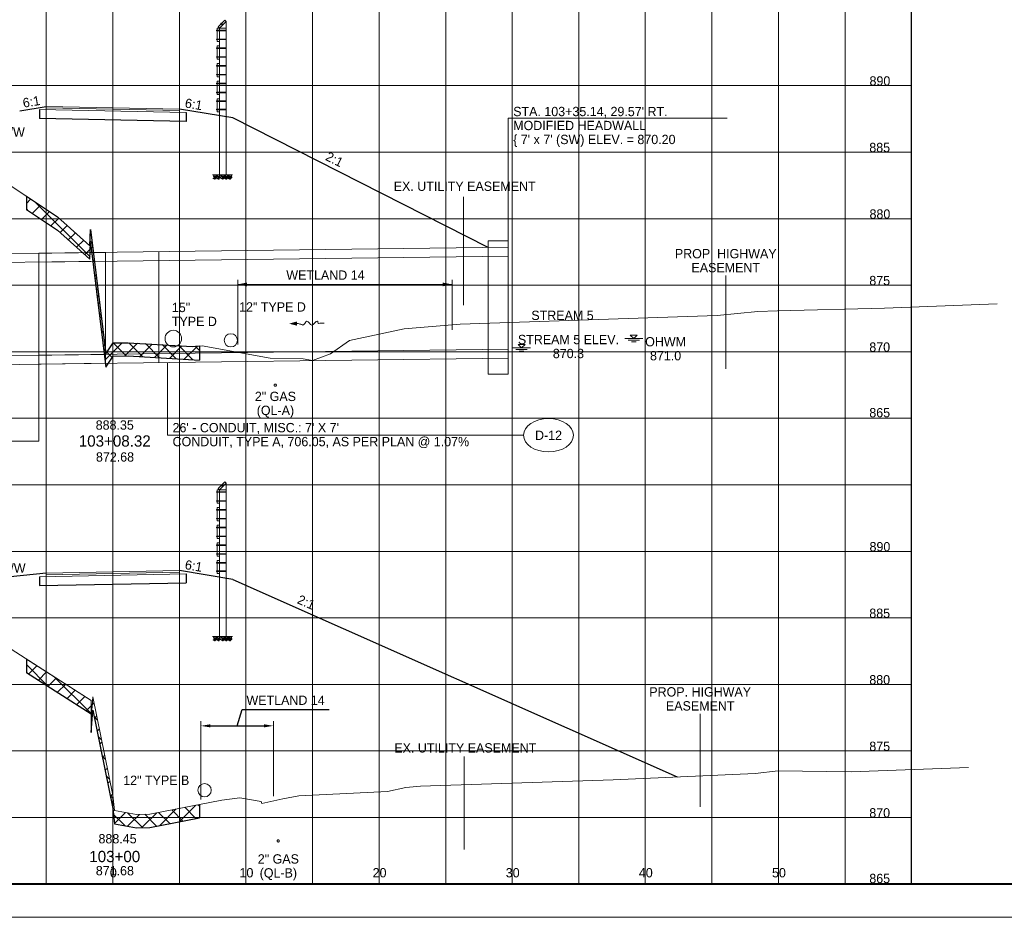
# Paper-space layout 'Layout1' of a CAD drawing. Header units: feet. Extents: x -1005 to 2379, y -670 to 6548.
# Tile 33 of 68: x 29 to 103, y 2642 to 2710. Entities that reach past the tile are written whole.
import ezdxf
from ezdxf.enums import TextEntityAlignment as Align

# ---------------------------------------------------------------- set-up
doc = ezdxf.new("R2010")
doc.units = ezdxf.units.FT
doc.header["$LTSCALE"] = 5
doc.header["$MEASUREMENT"] = 0
for name, pattern in [('DGN Style 2', [150.837143, 90.502286, -60.334857]), ('DGN Style 3', [211.172, 150.837143, -60.334857]), ('DGN Style 5', [105.586, 45.251143, -60.334857]), ('esmtshpr', [5.35, 1, -0.175, -0.175, 4]), ('esmtuex', [4.65, 0.8, -0.275, -0.275, 0.8, -0.3, 0.8, -0.3, 0.8, -0.3]), ('fencepr', [1, 0.925, 0.075]), ('rowex', [4.85, 0.8, -0.375, -0.375, 0.8, -0.3, 0.8, -0.3, 0.8, -0.3])]:
    doc.linetypes.add(name, pattern=pattern)
for name, color, linetype, lineweight in [('DR_P_Flow_Arrow', 151, 'Continuous', 13), ('DR_P_Storm_Sewer', 151, 'Continuous', 13), ('DR_P_Text', 7, 'Continuous', 13), ('DR_X_Storm_Sewer', 151, 'DGN Style 5', 0), ('DR_X_Text', 7, 'Continuous', 0), ('EV_Ecological_Text', 7, 'Continuous', 13), ('PV_P_Text', 7, 'Continuous', 13), ('RD_P_Cells', 7, 'Continuous', 0), ('RD_P_Fence', 230, 'fencepr', 13), ('RW_P_Esmt_SH', 193, 'esmtshpr', 40), ('RW_X_Esmt_U', 6, 'esmtuex', 30), ('RW_X_Fee_RW', 6, 'rowex', 30), ('SH_Border', 7, 'Continuous', 40), ('SH_Data', 7, 'Continuous', 0), ('SH_Major_Grid_Line', 254, 'Continuous', 13), ('SH_Text', 7, 'Continuous', 13), ('TX_P_5', 7, 'Continuous', 13), ('TX_X_5', 7, 'Continuous', 0), ('UT_X_Gas', 2, 'Continuous', 0), ('XS_P_Finished_Grade', 3, 'Continuous', 30), ('XS_P_Pavt_Surface', 251, 'Continuous', 13), ('XS_P_Subgrade', 4, 'Continuous', 30), ('XS_P_Undercut', 230, 'Continuous', 30), ('XS_X_Ground_Line', 3, 'DGN Style 2', 13)]:
    doc.layers.add(name, color=color, linetype=linetype, lineweight=lineweight)
doc.layers.add('SH_Cut_Line', color=7, linetype='DGN Style 3', lineweight=0, plot=False)
doc.layers.add('XS_P_Pavt_Layers', color=251, linetype='Continuous', lineweight=0, transparency=0.5)
doc.styles.add('Slanted-Normal LS 0.50', font='font31.shx', dxfattribs={"height": 0.14})
doc.styles.add('Slanted-Normal LS 0.50_0', font='font31.shx')
doc.styles.add('Slanted-Sub Title', font='font31.shx', dxfattribs={"height": 0.17})
doc.styles.add('Style-font31', font='font31.shx')
doc.dimstyles.get("Standard").update_dxf_attribs({"dimtxt": 0.18, "dimasz": 0.18, "dimexe": 0.18, "dimexo": 0.0625, "dimgap": 0.09, "dimtad": 0, "dimtih": 1, "dimtoh": 1, "dimdec": 4, "dimzin": 0, "dimdsep": 46, "dimtxsty": 'Standard', "dimcen": 0.09, "dimadec": 0, "dimazin": 0, "dimtfac": 1, "dimtdec": 4, "dimtofl": 0, "dimtmove": 0, "dimatfit": 3, "dimfxl": 1, "dimtolj": 1, "dimtzin": 0, "dimarcsym": 0})

# ---------------------------------------------------------------- blocks, each defined once
blk = doc.blocks.new('GPKLBL_139')
at = {"layer": 'TX_P_5', "linetype": 'Continuous', "insert": (-0.084, 1.17), "char_height": 0.7, "attachment_point": 1, "rotation": 336.04715, "line_spacing_factor": 0.6, "style": 'Style-font31'}
blk.add_mtext('2:1', dxfattribs=at)
blk = doc.blocks.new('GPKLBL_140')
at = {"layer": 'TX_P_5', "linetype": 'Continuous', "insert": (-0.511, 0.978), "char_height": 0.7, "attachment_point": 1, "rotation": 350.53768, "line_spacing_factor": 0.6, "style": 'Style-font31'}
blk.add_mtext('6:1', dxfattribs=at)
blk = doc.blocks.new('XS POINT_170')
at = {"layer": 'RW_P_Esmt_SH', "linetype": 'Continuous', "lineweight": 13}
blk.add_line((0, 3.5), (0, -3.5), dxfattribs=at)
blk = doc.blocks.new('*D348')
at = {"layer": 'Defpoints', "color": 0, "linetype": 'Continuous', "transparency": 16777216}
for p in [(47.894, 2656.888), (42.444, 2651), (47.894, 2651.247)]:
    blk.add_point(p, dxfattribs=at)
at = {"layer": 'EV_Ecological_Text', "color": 0, "linetype": 'Continuous', "lineweight": -2, "transparency": 16777216}
for p, q in [((45.169, 2656.888), (45.536, 2658.113)), ((45.536, 2658.113), (52.081, 2658.113)), ((43.144, 2656.888), (47.194, 2656.888))]:
    blk.add_line(p, q, dxfattribs=at)
at = {"layer": 'EV_Ecological_Text', "color": 97, "linetype": 'Continuous', "lineweight": 0, "transparency": 16777216}
for p, q in [((42.444, 2651.35), (42.444, 2657.238)), ((47.894, 2651.597), (47.894, 2657.238))]:
    blk.add_line(p, q, dxfattribs=at)
at = {"layer": 'EV_Ecological_Text', "color": 0, "linetype": 'Continuous', "transparency": 16777216}
for points in [[(43.144, 2657.005), (43.144, 2656.772), (42.444, 2656.888)], [(47.194, 2657.005), (47.194, 2656.772), (47.894, 2656.888)]]:
    blk.add_solid(points, dxfattribs=at)
at = {"layer": 'EV_Ecological_Text', "color": 7, "linetype": 'Continuous', "lineweight": 0, "transparency": 16777216, "insert": (48.809, 2658.813), "char_height": 0.7, "attachment_point": 5, "style": 'Slanted-Normal LS 0.50_0'}
blk.add_mtext('WETLAND 14', dxfattribs=at)
blk = doc.blocks.new('XS POINT_172')
at = {"layer": 'RW_X_Esmt_U', "linetype": 'DGN Style 3', "lineweight": 0}
blk.add_line((0, 3.5), (0, -3.5), dxfattribs=at)
blk = doc.blocks.new('XS POINT_173')
at = {"layer": 'UT_X_Gas', "linetype": 'DGN Style 3'}
blk.add_circle((0, 0), 0.0833, dxfattribs=at)
blk = doc.blocks.new('RCP')
at = {"layer": 'RD_P_Cells'}
for points, knots in [([(0.018, 0.094), (0.034, 0.1), (0.049, 0.107), (0.065, 0.113), (0.073, 0.116), (0.077, 0.099), (0.078, 0.091), (0.079, 0.081), (0.071, 0.071), (0.063, 0.061), (0.052, 0.047), (0.024, 0.038), (0.018, 0.052), (0.015, 0.06), (0.014, 0.068), (0.014, 0.076), (0.014, 0.08), (0.012, 0.085), (0.014, 0.089), (0.016, 0.09), (0.017, 0.092), (0.018, 0.094)], [0, 0, 0, 0, 0.258176, 0.258176, 0.258176, 0.385117, 0.385117, 0.385117, 0.555016, 0.555016, 0.555016, 0.785627, 0.785627, 0.785627, 0.908123, 0.908123, 0.908123, 0.969027, 0.969027, 0.969027, 1, 1, 1, 1]), ([(0.047, 0.33), (0.055, 0.335), (0.064, 0.339), (0.072, 0.343), (0.081, 0.347), (0.092, 0.348), (0.102, 0.349), (0.109, 0.349), (0.116, 0.347), (0.123, 0.341), (0.129, 0.335), (0.128, 0.327), (0.127, 0.32), (0.124, 0.31), (0.12, 0.299), (0.109, 0.291), (0.099, 0.282), (0.089, 0.281), (0.078, 0.279), (0.067, 0.276), (0.054, 0.269), (0.043, 0.279), (0.036, 0.286), (0.034, 0.293), (0.034, 0.301), (0.035, 0.307), (0.035, 0.315), (0.04, 0.321), (0.042, 0.324), (0.044, 0.327), (0.047, 0.33)], [0, 0, 0, 0, 0.107172, 0.107172, 0.107172, 0.224609, 0.224609, 0.224609, 0.311187, 0.311187, 0.311187, 0.390245, 0.390245, 0.390245, 0.521508, 0.521508, 0.521508, 0.650159, 0.650159, 0.650159, 0.785017, 0.785017, 0.785017, 0.874079, 0.874079, 0.874079, 0.953282, 0.953282, 0.953282, 1, 1, 1, 1]), ([(0.156, 0.261), (0.171, 0.264), (0.186, 0.267), (0.201, 0.269), (0.216, 0.271), (0.223, 0.245), (0.227, 0.231), (0.23, 0.218), (0.228, 0.202), (0.217, 0.19), (0.204, 0.176), (0.189, 0.17), (0.173, 0.165), (0.159, 0.161), (0.143, 0.159), (0.129, 0.165), (0.12, 0.169), (0.114, 0.175), (0.109, 0.183), (0.1, 0.197), (0.098, 0.215), (0.105, 0.228), (0.11, 0.236), (0.117, 0.244), (0.126, 0.249), (0.133, 0.254), (0.14, 0.258), (0.148, 0.26), (0.151, 0.26), (0.154, 0.261), (0.156, 0.262)], [0, 0, 0, 0, 0.126661, 0.126661, 0.126661, 0.253188, 0.253188, 0.253188, 0.368171, 0.368171, 0.368171, 0.509113, 0.509113, 0.509113, 0.63015, 0.63015, 0.63015, 0.70369, 0.70369, 0.70369, 0.826515, 0.826515, 0.826515, 0.907901, 0.907901, 0.907901, 0.976801, 0.976801, 0.976801, 1, 1, 1, 1]), ([(0.158, 0.106), (0.17, 0.109), (0.181, 0.113), (0.193, 0.116), (0.211, 0.12), (0.228, 0.117), (0.245, 0.102), (0.259, 0.091), (0.26, 0.075), (0.256, 0.062), (0.252, 0.047), (0.242, 0.032), (0.227, 0.019), (0.208, 0.002), (0.181, -0.004), (0.162, 0.008), (0.146, 0.017), (0.129, 0.031), (0.126, 0.047), (0.124, 0.058), (0.13, 0.07), (0.136, 0.079), (0.14, 0.086), (0.144, 0.093), (0.15, 0.099), (0.152, 0.101), (0.155, 0.104), (0.158, 0.106)], [0, 0, 0, 0, 0.098896, 0.098896, 0.098896, 0.24332, 0.24332, 0.24332, 0.355319, 0.355319, 0.355319, 0.496743, 0.496743, 0.496743, 0.673566, 0.673566, 0.673566, 0.816859, 0.816859, 0.816859, 0.906168, 0.906168, 0.906168, 0.969895, 0.969895, 0.969895, 1, 1, 1, 1]), ([(0.287, 0.352), (0.3, 0.354), (0.312, 0.356), (0.325, 0.358), (0.336, 0.359), (0.339, 0.335), (0.335, 0.325), (0.331, 0.314), (0.322, 0.303), (0.311, 0.295), (0.301, 0.287), (0.279, 0.289), (0.273, 0.301), (0.269, 0.309), (0.271, 0.318), (0.273, 0.326), (0.274, 0.331), (0.275, 0.337), (0.279, 0.342), (0.281, 0.345), (0.284, 0.349), (0.287, 0.352)], [0, 0, 0, 0, 0.188286, 0.188286, 0.188286, 0.356428, 0.356428, 0.356428, 0.541746, 0.541746, 0.541746, 0.732506, 0.732506, 0.732506, 0.852511, 0.852511, 0.852511, 0.937171, 0.937171, 0.937171, 1, 1, 1, 1]), ([(0.307, 0.203), (0.319, 0.208), (0.331, 0.213), (0.342, 0.218), (0.355, 0.224), (0.36, 0.197), (0.363, 0.184), (0.366, 0.171), (0.363, 0.157), (0.352, 0.144), (0.342, 0.132), (0.331, 0.126), (0.319, 0.123), (0.309, 0.12), (0.297, 0.119), (0.288, 0.129), (0.276, 0.14), (0.272, 0.153), (0.274, 0.165), (0.276, 0.174), (0.28, 0.186), (0.289, 0.191), (0.295, 0.195), (0.301, 0.199), (0.307, 0.203)], [0, 0, 0, 0, 0.135762, 0.135762, 0.135762, 0.276579, 0.276579, 0.276579, 0.425633, 0.425633, 0.425633, 0.565886, 0.565886, 0.565886, 0.678149, 0.678149, 0.678149, 0.814077, 0.814077, 0.814077, 0.922173, 0.922173, 0.922173, 1, 1, 1, 1])]:
    blk.add_open_spline(points, degree=3, knots=knots, dxfattribs=at)
blk = doc.blocks.new('GPKLBL_142')
at = {"layer": 'TX_P_5', "linetype": 'Continuous', "insert": (-0.386, 1.304), "char_height": 0.7, "attachment_point": 1, "rotation": 333.43495, "line_spacing_factor": 0.6, "style": 'Style-font31'}
blk.add_mtext('2:1', dxfattribs=at)
blk = doc.blocks.new('DFL-P_11')
at = {"layer": 'DR_P_Flow_Arrow', "color": 151, "linetype": 'Continuous', "lineweight": 13}
blk.add_open_spline([(-0.0799, 0.0002), (-0.081, 0.0002), (-0.082, 0.0002), (-0.0831, 0.0002), (-0.0943, 0.0003), (-0.1051, 0.005), (-0.116, 0.0077), (-0.1231, 0.0095), (-0.1307, 0.0131), (-0.1368, 0.015), (-0.1524, 0.0197), (-0.1649, -0.0203), (-0.1792, -0.0218), (-0.1956, -0.0234), (-0.2114, 0.018), (-0.2277, 0.0195), (-0.2456, 0.0211), (-0.2657, -0.0279), (-0.2837, -0.0218), (-0.2902, -0.0195), (-0.2867, 0.0007), (-0.2951, 0.0006), (-0.3134, 0.0004), (-0.3317, 0.0002), (-0.35, 0)], degree=3, knots=[0, 0, 0, 0, 0.009646, 0.009646, 0.009646, 0.112481, 0.112481, 0.112481, 0.179673, 0.179673, 0.179673, 0.350625, 0.350625, 0.350625, 0.544565, 0.544565, 0.544565, 0.756426, 0.756426, 0.756426, 0.832712, 0.832712, 0.832712, 1, 1, 1, 1], dxfattribs=at)
at = {"layer": 'DR_P_Flow_Arrow', "color": 151, "linetype": 'Continuous', "lineweight": 0}
blk.add_solid([(-0.08, 0.0215), (0, 0), (-0.08, -0.0214)], dxfattribs=at)
blk = doc.blocks.new('XS POINT_175')
at = {"layer": 'RW_P_Esmt_SH', "linetype": 'Continuous', "lineweight": 13}
blk.add_line((0, 3.5), (0, -3.5), dxfattribs=at)
blk = doc.blocks.new('WSELEV_5')
at = {"layer": 'DR_X_Storm_Sewer', "linetype": 'Continuous'}
for p, q in [((-0.135, 0), (0.135, 0)), ((0, 0), (-0.053, 0.053)), ((-0.053, 0.053), (0.053, 0.053)), ((0, 0), (0.053, 0.053)), ((-0.085, -0.025), (0.085, -0.025)), ((-0.035, -0.05), (0.035, -0.05))]:
    blk.add_line(p, q, dxfattribs=at)
blk = doc.blocks.new('WSELEV_6')
at = {"layer": 'DR_X_Storm_Sewer', "linetype": 'Continuous'}
for p, q in [((-0.135, 0), (0.135, 0)), ((0, 0), (-0.053, 0.053)), ((-0.053, 0.053), (0.053, 0.053)), ((0, 0), (0.053, 0.053)), ((-0.085, -0.025), (0.085, -0.025)), ((-0.035, -0.05), (0.035, -0.05))]:
    blk.add_line(p, q, dxfattribs=at)
blk = doc.blocks.new('XS POINT_177')
at = {"layer": 'UT_X_Gas', "linetype": 'DGN Style 3'}
blk.add_circle((0, 0), 0.0833, dxfattribs=at)
blk = doc.blocks.new('GPKLBL_143')
at = {"layer": 'TX_P_5', "linetype": 'Continuous', "extrusion": (0, 0, -1), "insert": (-0.462, 0.97), "char_height": 0.7, "attachment_point": 3, "text_direction": (-0.986394, 0.164399, 0), "line_spacing_factor": 0.6, "style": 'Style-font31'}
blk.add_mtext('6:1', dxfattribs=at)
blk = doc.blocks.new('GPKLBL_145')
at = {"layer": 'TX_P_5', "linetype": 'Continuous', "insert": (-0.511, 0.978), "char_height": 0.7, "attachment_point": 1, "rotation": 350.53768, "line_spacing_factor": 0.6, "style": 'Style-font31'}
blk.add_mtext('6:1', dxfattribs=at)

psp = doc.layouts.get("Layout1")

# ---------------------------------------------------------------- hatches: boundary and pattern name
at = {"layer": 'XS_P_Undercut', "lineweight": 0}
h = psp.add_hatch(dxfattribs=at)
h.set_pattern_fill('CROSSHATCH', color=256, style=0, pattern_type=2)
h.set_pattern_definition([(45, (37.3746, 2685.3343), (-0.589255, 0.589255), []), (315, (37.3746, 2685.3343), (0.589255, 0.589255), [])])
h.paths.add_polyline_path([(41.796, 2685.405), (36.989, 2685.682), (35.851, 2685.665), (35.313, 2684.844), (34.155, 2694.179), (34.114, 2692.961), (31.681, 2695.126), (29.332, 2696.68), (29.332, 2695.68), (31.681, 2694.126), (34.114, 2691.961), (34.155, 2693.178), (35.313, 2683.843), (35.851, 2684.665), (36.989, 2684.682), (42.332, 2684.374), (42.332, 2685.44)])
h = psp.add_hatch(dxfattribs=at)
h.set_pattern_fill('CROSSHATCH', color=256, style=0, pattern_type=2)
h.set_pattern_definition([(45, (37.4403, 2649.8473), (-0.589255, 0.589255), []), (315, (37.4403, 2649.8473), (0.589255, 0.589255), [])])
h.paths.add_polyline_path([(42.332, 2649.978), (42.332, 2650.978), (38.615, 2650.256), (37.614, 2650.225), (35.953, 2650.532), (35.832, 2651.684), (34.33, 2659.067), (34.193, 2657.394), (34.191, 2658.802), (29.332, 2661.905), (29.332, 2660.905), (34.191, 2657.802), (34.193, 2656.394), (34.33, 2658.067), (35.832, 2650.684), (35.953, 2649.532), (37.614, 2649.225), (38.615, 2649.256)])

# ---------------------------------------------------------------- linework, layer by layer
at = {"layer": 'DR_P_Storm_Sewer'}
for p, q in [((64.032, 2683.311), (64.032, 2693.339)), ((64.032, 2693.339), (65.532, 2693.339)), ((65.532, 2683.311), (65.532, 2693.339)), ((30.282, 2692.402), (65.532, 2692.859)), ((30.282, 2692.402), (30.282, 2684.068)), ((39.282, 2692.519), (39.282, 2684.185)), ((30.282, 2691.735), (65.532, 2692.192)), ((30.282, 2684.735), (65.532, 2685.192)), ((30.291, 2684.068), (65.532, 2684.525)), ((64.032, 2683.311), (65.532, 2683.311))]:
    psp.add_line(p, q, dxfattribs=at)
for centre, radius in [((40.374, 2685.985), 0.625), ((44.693, 2685.858), 0.5), ((42.723, 2652.05), 0.5)]:
    psp.add_circle(centre, radius, dxfattribs=at)
at = {"layer": 'DR_P_Text'}
for p, q in [((65.532, 2702.548), (81.983, 2702.548)), ((65.532, 2693.339), (65.532, 2702.548)), ((30.282, 2678.275), (30.282, 2684.068)), ((39.944, 2678.723), (39.944, 2684.193)), ((39.944, 2678.723), (66.686, 2678.723)), ((14.038, 2678.275), (30.282, 2678.275))]:
    psp.add_line(p, q, dxfattribs=at)
at = {"layer": 'DR_P_Text', "color": 7, "linetype": 'Continuous', "lineweight": 13}
psp.add_ellipse((68.561, 2678.723), major_axis=(1.875, 0), ratio=0.666667, dxfattribs=at)
at = {"layer": 'DR_X_Storm_Sewer'}
for p, q in [((0, 2692.01), (35.274, 2692.467)), ((35.274, 2692.467), (35.291, 2684.133)), ((0, 2691.343), (35.282, 2691.8)), ((0, 2684.343), (35.282, 2684.8)), ((0, 2683.676), (35.291, 2684.133))]:
    psp.add_line(p, q, dxfattribs=at)
at = {"layer": 'EV_Ecological_Text', "color": 97, "linetype": 'Continuous', "lineweight": 0}
for p, q in [((45.218, 2685.537), (45.218, 2690.408)), ((61.313, 2686.635), (61.313, 2690.408)), ((45.218, 2690.058), (61.313, 2690.058))]:
    psp.add_line(p, q, dxfattribs=at)
at = {"layer": 'EV_Ecological_Text', "color": 4, "linetype": 'Continuous', "lineweight": 0}
psp.add_solid([(45.918, 2689.918), (45.218, 2690.058), (45.918, 2690.198)], dxfattribs=at)
at = {"layer": 'EV_Ecological_Text', "color": 4, "linetype": 'Continuous', "lineweight": 0, "extrusion": (0, 0, -1)}
psp.add_solid([(-60.613, 2690.198), (-61.313, 2690.058), (-60.613, 2689.918)], dxfattribs=at)
at = {"layer": 'RD_P_Fence', "linetype": 'Continuous'}
for p, q in [((44.24, 2709.906), (43.74, 2709.406)), ((44.332, 2709.813), (43.832, 2709.313)), ((43.946, 2709.641), (44.004, 2709.7)), ((44.089, 2709.527), (43.946, 2709.67)), ((43.96, 2709.626), (43.946, 2709.641)), ((44.118, 2709.557), (43.976, 2709.699)), ((44.019, 2709.685), (44.004, 2709.7)), ((44.332, 2709.813), (44.332, 2698.284)), ((44.332, 2709.169), (43.625, 2709.169)), ((44.332, 2709.127), (43.625, 2709.127)), ((43.666, 2709.19), (43.645, 2709.19)), ((43.645, 2709.106), (43.645, 2709.19)), ((43.666, 2709.106), (43.645, 2709.106)), ((43.832, 2709.313), (43.666, 2709.313)), ((43.666, 2708.313), (43.666, 2709.313)), ((43.832, 2709.313), (43.832, 2698.284)), ((44.332, 2709.313), (43.832, 2709.313)), ((44.332, 2708.499), (43.625, 2708.499)), ((44.332, 2708.457), (43.625, 2708.457)), ((43.666, 2708.52), (43.645, 2708.52)), ((43.645, 2708.436), (43.645, 2708.52)), ((43.666, 2708.436), (43.645, 2708.436)), ((43.832, 2708.313), (43.666, 2708.313)), ((43.832, 2707.983), (43.666, 2707.983)), ((43.666, 2706.983), (43.666, 2707.983)), ((44.332, 2707.839), (43.625, 2707.839)), ((44.332, 2707.797), (43.625, 2707.797)), ((43.666, 2707.86), (43.645, 2707.86)), ((43.645, 2707.776), (43.645, 2707.86)), ((43.666, 2707.776), (43.645, 2707.776)), ((43.666, 2707.19), (43.645, 2707.19)), ((43.645, 2707.106), (43.645, 2707.19)), ((44.332, 2707.169), (43.625, 2707.169)), ((44.332, 2707.127), (43.625, 2707.127)), ((44.332, 2706.509), (43.625, 2706.509)), ((44.332, 2706.467), (43.625, 2706.467)), ((43.666, 2707.106), (43.645, 2707.106)), ((43.666, 2706.53), (43.645, 2706.53)), ((43.645, 2706.446), (43.645, 2706.53)), ((43.666, 2706.446), (43.645, 2706.446)), ((43.832, 2706.983), (43.666, 2706.983)), ((43.832, 2706.653), (43.666, 2706.653)), ((43.666, 2705.653), (43.666, 2706.653)), ((44.332, 2705.839), (43.625, 2705.839)), ((44.332, 2705.797), (43.625, 2705.797)), ((43.666, 2705.86), (43.645, 2705.86)), ((43.645, 2705.776), (43.645, 2705.86)), ((43.666, 2705.776), (43.645, 2705.776)), ((44.332, 2705.179), (43.625, 2705.179)), ((44.332, 2705.137), (43.625, 2705.137)), ((43.666, 2705.2), (43.645, 2705.2)), ((43.645, 2705.116), (43.645, 2705.2)), ((43.666, 2705.116), (43.645, 2705.116)), ((43.832, 2705.653), (43.666, 2705.653)), ((43.832, 2705.323), (43.666, 2705.323)), ((43.666, 2704.323), (43.666, 2705.323)), ((44.332, 2704.509), (43.625, 2704.509)), ((44.332, 2704.467), (43.625, 2704.467)), ((43.666, 2704.53), (43.645, 2704.53)), ((43.645, 2704.446), (43.645, 2704.53)), ((43.666, 2704.446), (43.645, 2704.446)), ((43.832, 2704.323), (43.666, 2704.323)), ((44.332, 2703.849), (43.625, 2703.849)), ((44.332, 2703.807), (43.625, 2703.807)), ((43.666, 2703.87), (43.645, 2703.87)), ((43.645, 2703.786), (43.645, 2703.87)), ((43.666, 2703.786), (43.645, 2703.786)), ((43.832, 2703.993), (43.666, 2703.993)), ((43.666, 2703.035), (43.666, 2703.993)), ((44.332, 2703.221), (43.625, 2703.221)), ((44.332, 2703.179), (43.625, 2703.179)), ((43.666, 2703.242), (43.645, 2703.242)), ((43.645, 2703.158), (43.645, 2703.242)), ((43.666, 2703.158), (43.645, 2703.158)), ((43.832, 2703.035), (43.666, 2703.035)), ((44.332, 2698.284), (43.832, 2698.284)), ((44.24, 2675.216), (43.74, 2674.716)), ((44.332, 2675.123), (43.832, 2674.623)), ((43.946, 2674.951), (44.004, 2675.01)), ((44.089, 2674.837), (43.946, 2674.98)), ((43.96, 2674.936), (43.946, 2674.951)), ((44.118, 2674.867), (43.976, 2675.009)), ((44.019, 2674.995), (44.004, 2675.01)), ((44.332, 2675.123), (44.332, 2663.594)), ((44.332, 2674.479), (43.625, 2674.479)), ((44.332, 2674.437), (43.625, 2674.437)), ((43.666, 2674.5), (43.645, 2674.5)), ((43.645, 2674.416), (43.645, 2674.5)), ((43.666, 2674.416), (43.645, 2674.416)), ((43.832, 2674.623), (43.666, 2674.623)), ((43.666, 2673.623), (43.666, 2674.623)), ((43.832, 2674.623), (43.832, 2663.594)), ((44.332, 2674.623), (43.832, 2674.623)), ((44.332, 2673.809), (43.625, 2673.809)), ((44.332, 2673.767), (43.625, 2673.767)), ((43.666, 2673.83), (43.645, 2673.83)), ((43.645, 2673.746), (43.645, 2673.83)), ((43.666, 2673.746), (43.645, 2673.746)), ((43.666, 2673.17), (43.645, 2673.17)), ((43.645, 2673.086), (43.645, 2673.17)), ((43.832, 2673.623), (43.666, 2673.623)), ((43.832, 2673.293), (43.666, 2673.293)), ((43.666, 2672.293), (43.666, 2673.293)), ((44.332, 2673.149), (43.625, 2673.149)), ((44.332, 2673.107), (43.625, 2673.107)), ((44.332, 2672.479), (43.625, 2672.479)), ((44.332, 2672.437), (43.625, 2672.437)), ((43.666, 2673.086), (43.645, 2673.086)), ((43.666, 2672.5), (43.645, 2672.5)), ((43.645, 2672.416), (43.645, 2672.5)), ((43.666, 2672.416), (43.645, 2672.416)), ((44.332, 2671.819), (43.625, 2671.819)), ((44.332, 2671.777), (43.625, 2671.777)), ((43.666, 2671.84), (43.645, 2671.84)), ((43.645, 2671.756), (43.645, 2671.84)), ((43.666, 2671.756), (43.645, 2671.756)), ((43.832, 2672.293), (43.666, 2672.293)), ((43.832, 2671.963), (43.666, 2671.963)), ((43.666, 2670.963), (43.666, 2671.963)), ((44.332, 2671.149), (43.625, 2671.149)), ((44.332, 2671.107), (43.625, 2671.107)), ((43.666, 2671.17), (43.645, 2671.17)), ((43.645, 2671.086), (43.645, 2671.17)), ((43.666, 2671.086), (43.645, 2671.086)), ((43.832, 2670.963), (43.666, 2670.963)), ((44.332, 2670.489), (43.625, 2670.489)), ((44.332, 2670.447), (43.625, 2670.447)), ((43.666, 2670.51), (43.645, 2670.51)), ((43.645, 2670.426), (43.645, 2670.51)), ((43.666, 2670.426), (43.645, 2670.426)), ((43.832, 2670.633), (43.666, 2670.633)), ((43.666, 2669.633), (43.666, 2670.633)), ((44.332, 2669.819), (43.625, 2669.819)), ((44.332, 2669.777), (43.625, 2669.777)), ((43.666, 2669.84), (43.645, 2669.84)), ((43.645, 2669.756), (43.645, 2669.84)), ((43.666, 2669.756), (43.645, 2669.756)), ((43.832, 2669.633), (43.666, 2669.633)), ((44.332, 2669.159), (43.625, 2669.159)), ((44.332, 2669.117), (43.625, 2669.117)), ((43.666, 2669.18), (43.645, 2669.18)), ((43.645, 2669.096), (43.645, 2669.18)), ((43.666, 2669.096), (43.645, 2669.096)), ((43.832, 2669.303), (43.666, 2669.303)), ((43.666, 2668.345), (43.666, 2669.303)), ((44.332, 2668.531), (43.625, 2668.531)), ((44.332, 2668.489), (43.625, 2668.489)), ((43.666, 2668.552), (43.645, 2668.552)), ((43.645, 2668.468), (43.645, 2668.552)), ((43.666, 2668.468), (43.645, 2668.468)), ((43.832, 2668.345), (43.666, 2668.345)), ((44.332, 2663.594), (43.832, 2663.594))]:
    psp.add_line(p, q, dxfattribs=at)
at = {"layer": 'RD_P_Fence'}
for p, q in [((43.832, 2709.313), (43.74, 2709.406)), ((43.946, 2709.67), (43.976, 2709.699)), ((44.332, 2709.813), (44.24, 2709.906)), ((43.625, 2709.127), (43.625, 2709.169)), ((43.625, 2708.457), (43.625, 2708.499)), ((43.625, 2707.797), (43.625, 2707.839)), ((43.625, 2707.127), (43.625, 2707.169)), ((43.625, 2706.467), (43.625, 2706.509)), ((43.625, 2705.797), (43.625, 2705.839)), ((43.625, 2705.137), (43.625, 2705.179)), ((43.625, 2704.467), (43.625, 2704.509)), ((43.625, 2703.807), (43.625, 2703.849)), ((43.625, 2703.179), (43.625, 2703.221)), ((43.832, 2674.623), (43.74, 2674.716)), ((43.946, 2674.98), (43.976, 2675.009)), ((44.332, 2675.123), (44.24, 2675.216)), ((43.625, 2674.437), (43.625, 2674.479)), ((43.625, 2673.767), (43.625, 2673.809)), ((43.625, 2673.107), (43.625, 2673.149)), ((43.625, 2672.437), (43.625, 2672.479)), ((43.625, 2671.777), (43.625, 2671.819)), ((43.625, 2671.107), (43.625, 2671.149)), ((43.625, 2670.447), (43.625, 2670.489)), ((43.625, 2669.777), (43.625, 2669.819)), ((43.625, 2669.117), (43.625, 2669.159)), ((43.625, 2668.489), (43.625, 2668.531))]:
    psp.add_line(p, q, dxfattribs=at)
at = {"layer": 'RD_P_Fence', "ltscale": 1.166667, "extrusion": (0, 0, -1)}
for centre in [(-44.318, 2709.148), (-44.318, 2708.478), (-44.318, 2707.818), (-44.318, 2707.148), (-44.318, 2706.488), (-44.318, 2705.818), (-44.318, 2705.158), (-44.318, 2704.488), (-44.318, 2703.828), (-44.318, 2703.2), (-44.318, 2674.458), (-44.318, 2673.788), (-44.318, 2673.128), (-44.318, 2672.458), (-44.318, 2671.798), (-44.318, 2671.128), (-44.318, 2670.468), (-44.318, 2669.798), (-44.318, 2669.138), (-44.318, 2668.51)]:
    psp.add_arc(centre, 0.03, 119.86589, 240.13411, dxfattribs=at)
at = {"layer": 'RW_X_Esmt_U', "linetype": 'DGN Style 3', "lineweight": 0}
psp.add_line((62.168, 2696.64), (62.168, 2688.496), dxfattribs=at)
at = {"layer": 'SH_Border', "color": 7, "linetype": 'Continuous', "lineweight": 40, "flags": 128}
psp.add_lwpolyline([(0, 2750), (157.5, 2750), (157.5, 2645), (0, 2645), (0, 2750)], close=True, dxfattribs=at)
at = {"layer": 'SH_Cut_Line', "color": 7, "linetype": 'DGN Style 3', "lineweight": 0, "flags": 128}
psp.add_lwpolyline([(-10, 2642.5), (160, 2642.5), (160, 2752.5), (-10, 2752.5), (-10, 2642.5)], close=True, dxfattribs=at)
at = {"layer": 'SH_Data', "color": 7, "linetype": 'Continuous', "lineweight": 30}
psp.add_line((95.832, 2645), (95.832, 2750), dxfattribs=at)
at = {"layer": 'SH_Major_Grid_Line', "color": 254, "linetype": 'Continuous', "lineweight": 13}
for p, q in [((30.832, 2645), (30.832, 2750)), ((35.833, 2645), (35.833, 2750)), ((40.832, 2645), (40.832, 2750)), ((45.833, 2645), (45.833, 2750)), ((50.833, 2645), (50.833, 2750)), ((55.833, 2645), (55.833, 2750)), ((60.833, 2645), (60.833, 2750)), ((65.832, 2645), (65.832, 2750)), ((70.832, 2645), (70.832, 2750)), ((75.832, 2645), (75.832, 2750)), ((80.832, 2645), (80.832, 2750)), ((85.832, 2645), (85.832, 2750)), ((90.832, 2645), (90.832, 2750)), ((5.832, 2705), (95.832, 2705)), ((5.832, 2700), (95.832, 2700)), ((5.832, 2695), (95.832, 2695)), ((5.832, 2690), (95.832, 2690)), ((5.832, 2685), (95.832, 2685)), ((5.832, 2680), (95.832, 2680)), ((5.832, 2675), (95.832, 2675)), ((5.832, 2670), (95.832, 2670)), ((5.832, 2665), (95.832, 2665)), ((5.832, 2660), (95.832, 2660)), ((5.832, 2655), (95.832, 2655)), ((5.832, 2650), (95.832, 2650))]:
    psp.add_line(p, q, dxfattribs=at)
at = {"layer": 'XS_P_Finished_Grade'}
for p, q in [((28.833, 2703.107), (30.832, 2703.44)), ((44.832, 2702.573), (40.832, 2703.24)), ((64.032, 2692.839), (44.832, 2702.573)), ((30.832, 2668.35), (19.894, 2667.268)), ((44.832, 2667.883), (40.832, 2668.55)), ((44.832, 2667.883), (78.225, 2653.049))]:
    psp.add_line(p, q, dxfattribs=at)
at = {"layer": 'XS_P_Pavt_Layers', "color": 2, "lineweight": 13}
for p, q in [((41.332, 2702.98), (30.332, 2703.2)), ((40.832, 2703.136), (30.832, 2703.336)), ((30.332, 2668.09), (41.332, 2668.31)), ((30.832, 2668.246), (40.832, 2668.446))]:
    psp.add_line(p, q, dxfattribs=at)
at = {"layer": 'XS_P_Pavt_Surface', "color": 193}
for p, q in [((30.832, 2703.44), (30.832, 2703.19)), ((40.832, 2703.24), (30.832, 2703.44)), ((40.832, 2703.24), (40.832, 2702.99)), ((30.832, 2668.35), (40.832, 2668.55)), ((30.832, 2668.35), (30.832, 2668.1)), ((40.832, 2668.55), (40.832, 2668.3))]:
    psp.add_line(p, q, dxfattribs=at)
at = {"layer": 'XS_P_Subgrade'}
for p, q in [((30.332, 2703.2), (30.332, 2702.533)), ((41.332, 2702.98), (41.332, 2702.313)), ((41.332, 2702.313), (30.332, 2702.533)), ((30.332, 2668.09), (30.332, 2667.423)), ((41.332, 2668.31), (41.332, 2667.643)), ((30.332, 2667.423), (41.332, 2667.643))]:
    psp.add_line(p, q, dxfattribs=at)
at = {"layer": 'XS_P_Subgrade', "lineweight": 13}
for p, q in [((43.832, 2698.284), (43.325, 2698.284)), ((44.332, 2698.284), (44.825, 2698.284)), ((43.832, 2663.594), (43.325, 2663.594)), ((44.332, 2663.594), (44.825, 2663.594))]:
    psp.add_line(p, q, dxfattribs=at)
at = {"layer": 'XS_P_Undercut'}
for p, q in [((29.332, 2696.68), (29.332, 2695.68)), ((42.332, 2685.44), (42.332, 2684.374)), ((29.332, 2661.905), (29.332, 2660.905)), ((42.332, 2650.978), (42.332, 2649.978))]:
    psp.add_line(p, q, dxfattribs=at)
at = {"layer": 'XS_P_Undercut', "flags": 128}
for points in [[(29.332, 2696.68), (31.681, 2695.126), (34.114, 2692.961), (34.155, 2694.179), (35.313, 2684.844), (35.851, 2685.665), (36.989, 2685.682), (41.796, 2685.405), (42.332, 2685.44)], [(29.332, 2695.68), (31.681, 2694.126), (34.114, 2691.961), (34.155, 2693.178), (35.313, 2683.843), (35.851, 2684.665), (36.989, 2684.682), (42.332, 2684.374)], [(29.332, 2660.905), (34.191, 2657.802), (34.193, 2656.394), (34.33, 2658.067), (35.832, 2650.684), (35.953, 2649.532), (37.614, 2649.225), (38.615, 2649.256), (42.332, 2649.978)]]:
    psp.add_lwpolyline(points, dxfattribs=at)
at = {"layer": 'XS_P_Undercut', "lineweight": 0, "flags": 128}
for points in [[(41.796, 2685.405), (36.989, 2685.682), (35.851, 2685.665), (35.313, 2684.844), (34.155, 2694.179), (34.114, 2692.961), (31.681, 2695.126), (29.332, 2696.68), (29.332, 2695.68), (31.681, 2694.126), (34.114, 2691.961), (34.155, 2693.178), (35.313, 2683.843), (35.851, 2684.665), (36.989, 2684.682), (42.332, 2684.374), (42.332, 2685.44), (41.796, 2685.405)], [(42.332, 2649.978), (42.332, 2650.978), (38.615, 2650.256), (37.614, 2650.225), (35.953, 2650.532), (35.832, 2651.684), (34.33, 2659.067), (34.193, 2657.394), (34.191, 2658.802), (29.332, 2661.905), (29.332, 2660.905), (34.191, 2657.802), (34.193, 2656.394), (34.33, 2658.067), (35.832, 2650.684), (35.953, 2649.532), (37.614, 2649.225), (38.615, 2649.256), (42.332, 2649.978)]]:
    psp.add_lwpolyline(points, close=True, dxfattribs=at)
at = {"layer": 'XS_X_Ground_Line', "flags": 128}
for points in [[(0, 2703.095), (10.525, 2703.115), (14.169, 2702.707), (14.789, 2702.648), (20.657, 2702.188), (21.067, 2702.123), (21.493, 2701.802), (24.393, 2699.95), (31.681, 2695.126), (34.114, 2692.961), (34.155, 2694.179), (35.313, 2684.844), (35.851, 2685.665), (36.989, 2685.682), (41.796, 2685.405), (42.546, 2685.454), (47.651, 2684.519), (50.123, 2684.456), (50.834, 2684.339), (52.186, 2684.841), (53.61, 2685.852), (57.717, 2686.731), (61.93, 2687.069), (81.229, 2687.724), (84.291, 2688.03), (85.76, 2688.08), (93.808, 2688.28), (102.265, 2688.598)], [(0, 2668.114), (5.832, 2668.094), (10.559, 2668.103), (11.797, 2667.965), (15.626, 2667.603), (19.894, 2667.268), (21.729, 2666.976), (23.64, 2665.54), (34.191, 2658.802), (34.193, 2657.394), (34.33, 2659.067), (35.832, 2651.684), (35.953, 2650.532), (37.614, 2650.225), (38.615, 2650.256), (44.011, 2651.305), (45.38, 2651.476), (46.961, 2651.192), (47.016, 2651.063), (48.593, 2651.393), (49.798, 2651.627), (56.466, 2651.963), (57.849, 2652.259), (58.946, 2652.347), (73.413, 2652.839), (84.074, 2653.305), (85.801, 2653.517), (91.283, 2653.437), (100.113, 2653.769)]]:
    psp.add_lwpolyline(points, dxfattribs=at)

# ---------------------------------------------------------------- block references
at = {"layer": 'DR_P_Flow_Arrow', "color": 151, "linetype": 'Continuous', "lineweight": 0, "xscale": 7.500000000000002, "yscale": 7.500000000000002, "zscale": 7.500000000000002, "rotation": 180.7417242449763}
psp.add_blockref('DFL-P_11', (49.071, 2687.109), dxfattribs=at)
at = {"layer": 'DR_X_Storm_Sewer', "linetype": 'Continuous', "xscale": 5, "yscale": 5, "zscale": 5}
for name, p in [('WSELEV_6', (74.966, 2685.99)), ('WSELEV_5', (66.54, 2685.29))]:
    psp.add_blockref(name, p, dxfattribs=at)
at = {"layer": 'RD_P_Cells', "xscale": 0.75, "yscale": 0.75, "zscale": 0.75}
for p in [(43.355, 2697.971), (43.636, 2697.971), (43.953, 2697.971), (44.22, 2697.971), (44.495, 2697.971), (43.355, 2663.281), (43.636, 2663.281), (43.953, 2663.281), (44.22, 2663.281), (44.495, 2663.281)]:
    psp.add_blockref('RCP', p, dxfattribs=at)
at = {"layer": 'RW_P_Esmt_SH', "linetype": 'Continuous', "lineweight": 13}
for name, p in [('XS POINT_175', (81.873, 2687.222)), ('XS POINT_170', (79.953, 2654.291))]:
    psp.add_blockref(name, p, dxfattribs=at)
at = {"layer": 'RW_X_Esmt_U', "linetype": 'DGN Style 3', "lineweight": 0}
psp.add_blockref('XS POINT_172', (62.213, 2651.084), dxfattribs=at)
at = {"layer": 'TX_P_5', "linetype": 'Continuous', "extrusion": (0, 0, -1)}
psp.add_blockref('GPKLBL_143', (-29.833, 2703.273), dxfattribs=at)
at = {"layer": 'TX_P_5', "linetype": 'Continuous'}
for name, p in [('GPKLBL_145', (41.832, 2703.073)), ('GPKLBL_140', (41.832, 2668.383)), ('GPKLBL_139', (49.99, 2665.592))]:
    psp.add_blockref(name, p, dxfattribs=at)
at = {"layer": 'TX_P_5', "linetype": 'Continuous', "rotation": 359.6808199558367}
psp.add_blockref('GPKLBL_142', (52.44, 2698.755), dxfattribs=at)
at = {"layer": 'UT_X_Gas', "linetype": 'DGN Style 3'}
for name, p in [('XS POINT_177', (48.033, 2682.488)), ('XS POINT_173', (48.252, 2648.238))]:
    psp.add_blockref(name, p, dxfattribs=at)

# ---------------------------------------------------------------- texts
at = {"layer": 'DR_P_Text', "lineweight": 13, "style": 'Slanted-Normal LS 0.50'}
psp.add_text('D-12', height=0.7, dxfattribs=at).set_placement((68.561, 2678.723), align=Align.MIDDLE_CENTER)
at = {"layer": 'DR_P_Text', "style": 'Slanted-Normal LS 0.50'}
psp.add_text('12" TYPE B', height=0.7, dxfattribs=at).set_placement((36.612, 2653.148), align=Align.TOP_LEFT)
at = {"layer": 'DR_P_Text', "char_height": 0.7, "attachment_point": 1, "line_spacing_factor": 0.9, "style": 'Slanted-Normal LS 0.50'}
for s, insert in [("STA. 103+35.14, 29.57' RT.\\PMODIFIED HEADWALL\\P\\{ 7' x 7' (SW) ELEV. = 870.20", (65.905, 2703.403)), ('15"\\PTYPE D', (40.264, 2688.678)), ('12" TYPE D', (45.315, 2688.718)), ("26' - CONDUIT, MISC.: 7' X 7' \\PCONDUIT, TYPE A, 706.05, AS PER PLAN @ 1.07%", (40.316, 2679.648))]:
    psp.add_mtext(s, dxfattribs=dict(at, insert=insert))
at = {"layer": 'DR_X_Text', "char_height": 0.7, "attachment_point": 8, "line_spacing_factor": 0.9, "style": 'Slanted-Normal LS 0.50'}
for s, insert in [('STREAM 5', (69.608, 2687.377)), ('STREAM 5 ELEV.\\P870.3', (70.056, 2684.508)), ('OHWM\\P871.0', (77.354, 2684.343))]:
    psp.add_mtext(s, dxfattribs=dict(at, insert=insert))
at = {"layer": 'EV_Ecological_Text', "color": 7, "linetype": 'Continuous', "lineweight": 0, "style": 'Slanted-Normal LS 0.50'}
psp.add_text('WETLAND 14', height=0.7, dxfattribs=at).set_placement((51.801, 2690.758), align=Align.MIDDLE_CENTER)
at = {"layer": 'PV_P_Text', "style": 'Slanted-Normal LS 0.50'}
for s, p in [('888.35', (35.974, 2679.144)), (' 888.45', (36.054, 2648.056))]:
    psp.add_text(s, height=0.7, dxfattribs=at).set_placement(p, align=Align.CENTER)
at = {"layer": 'RW_P_Esmt_SH', "linetype": 'Continuous', "lineweight": 13, "char_height": 0.7, "attachment_point": 2, "line_spacing_factor": 0.9, "style": 'Style-font31'}
for insert in [(81.873, 2692.722), (79.953, 2659.791)]:
    psp.add_mtext('PROP. HIGHWAY\\PEASEMENT', dxfattribs=dict(at, insert=insert))
at = {"layer": 'RW_X_Esmt_U', "linetype": 'Continuous', "lineweight": 0, "style": 'Style-font31'}
for p in [(62.261, 2697.789), (62.307, 2655.584)]:
    psp.add_text('EX. UTILITY EASEMENT', height=0.7, dxfattribs=at).set_placement(p, align=Align.TOP_CENTER)
at = {"layer": 'RW_X_Fee_RW', "linetype": 'Continuous', "lineweight": 0, "char_height": 0.7, "attachment_point": 2, "line_spacing_factor": 0.66, "style": 'Style-font31'}
for insert in [(27.423, 2701.852), (27.479, 2669.088)]:
    psp.add_mtext('EX. R/W\\P', dxfattribs=dict(at, insert=insert))
at = {"layer": 'SH_Text', "style": 'Style-font31'}
for s, p in [('890', (93.455, 2705)), ('885', (93.439, 2700)), ('880', (93.455, 2695)), ('875', (93.439, 2690)), ('870', (93.439, 2685)), ('865', (93.439, 2680.07)), ('890', (93.455, 2670)), ('885', (93.439, 2665)), ('880', (93.439, 2660)), ('875', (93.439, 2655)), ('870', (93.439, 2650)), ('0', (35.868, 2645.5)), ('0', (35.868, 2645.5)), ('10', (45.868, 2645.5)), ('20', (55.868, 2645.5)), ('30', (65.868, 2645.5)), ('40', (75.868, 2645.5)), ('50', (85.868, 2645.5)), ('865', (93.439, 2645.07))]:
    psp.add_text(s, height=0.7, dxfattribs=at).set_placement(p, align=Align.CENTER)
at = {"layer": 'TX_P_5', "style": 'Slanted-Sub Title'}
psp.add_text('103+08.32', height=0.85, dxfattribs=at).set_placement((35.974, 2678.294), align=Align.MIDDLE_CENTER)
at = {"layer": 'TX_P_5', "insert": (35.974, 2647.064), "char_height": 0.85, "attachment_point": 5, "line_spacing_factor": 0.6, "style": 'Slanted-Sub Title'}
psp.add_mtext('103+00 ', dxfattribs=at)
at = {"layer": 'TX_X_5', "style": 'Style-font31'}
psp.add_text('872.68', height=0.7, dxfattribs=at).set_placement((35.993, 2677.444), align=Align.TOP_CENTER)
at = {"layer": 'TX_X_5', "insert": (35.982, 2646.356), "char_height": 0.7, "attachment_point": 2, "line_spacing_factor": 0.6, "style": 'Slanted-Normal LS 0.50'}
psp.add_mtext('871.68', dxfattribs=at)
at = {"layer": 'UT_X_Gas', "linetype": 'Continuous', "char_height": 0.7, "attachment_point": 2, "line_spacing_factor": 0.9, "style": 'Style-font31'}
for s, insert in [('2" GAS\\P(QL-A)', (48.044, 2681.995)), ('2" GAS\\P(QL-B)', (48.264, 2647.238))]:
    psp.add_mtext(s, dxfattribs=dict(at, insert=insert))

# ---------------------------------------------------------------- dimensions: what is measured, and where the dimension line sits
at = {"layer": 'EV_Ecological_Text', "color": 97, "linetype": 'Continuous', "lineweight": 0}
dim = psp.add_linear_dim(base=(47.894, 2656.888), p1=(42.444, 2651), p2=(47.894, 2651.247), text='WETLAND 14', dimstyle='Standard', override={"dimtxt": 0.7, "dimasz": 0.7, "dimexe": 0.35, "dimexo": 0.35, "dimgap": 0.35, "dimtad": 1, "dimtih": 0, "dimtoh": 0, "dimdec": 0, "dimzin": 3, "dimtxsty": 'Slanted-Normal LS 0.50_0', "dimclre": 97, "dimclrt": 7, "dimtdec": 0, "dimtmove": 1, "dimtolj": 0, "dimtzin": 3, "dimlwe": 0}, dxfattribs=at)
dim.commit()
dim.dimension.update_dxf_attribs({"geometry": '*D348', "text_midpoint": (45.886, 2658.813)})

doc.saveas('drawing.dxf')
